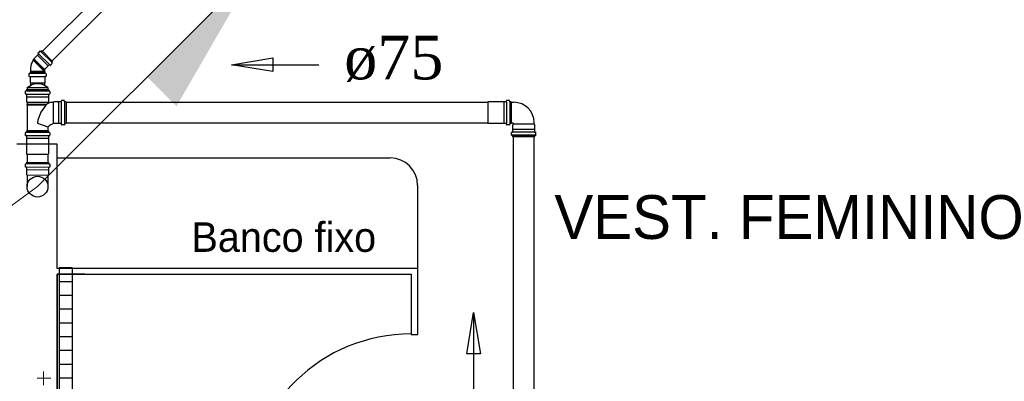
# Model space of a CAD drawing. Header units: millimetres. Extents: x 335 to 739279, y -1 to 84.
# Tile 73 of 244: x 382.32 to 387.08, y 19.17 to 20.92. Entities that reach past the tile are written whole.
import ezdxf

# ---------------------------------------------------------------- set-up
doc = ezdxf.new("R2010")
doc.units = ezdxf.units.MM
doc.header["$MEASUREMENT"] = 0
for name, color, linetype, lineweight in [('CV-Colunas', 7, 'Continuous', 20), ('CV-Indicação coluna', 5, 'Continuous', 20), ('CV-Sentido tubo', 7, 'Continuous', 20), ('CV-Seção tubo', 1, 'Continuous', 30), ('CV-Textos tubo', 7, 'Continuous', 20), ('Simbolos', 1, 'Continuous', 30), ('SIMBOLOS INT', 8, 'Continuous', 5), ('Simbolos_int', 1, 'Continuous', 30)]:
    doc.layers.add(name, color=color, linetype=linetype, lineweight=lineweight)
doc.styles.add('Arial', font='arial.ttf')
doc.styles.add('CenturyGothic', font='GOTHIC.TTF')
doc.styles.add('TimesNewRoman', font='times.ttf')
doc.dimstyles.get("Standard").update_dxf_attribs({"dimtxt": 0.18, "dimasz": 0.18, "dimexe": 0.18, "dimexo": 0.0625, "dimgap": 0.09, "dimtad": 0, "dimtih": 1, "dimtoh": 1, "dimdec": 4, "dimzin": 0, "dimdsep": 46, "dimtxsty": 'Standard', "dimcen": 0.09, "dimadec": 0, "dimazin": 0, "dimtfac": 1, "dimtdec": 4, "dimtofl": 0, "dimtmove": 0, "dimatfit": 3, "dimfxl": 0, "dimtolj": 1, "dimtzin": 0, "dimarcsym": 0})

msp = doc.modelspace()

# ---------------------------------------------------------------- hatches: boundary and pattern name
at = {"layer": 'CV-Colunas', "linetype": 'Continuous'}
msp.add_hatch(color=256, dxfattribs=at).paths.add_polyline_path([(382.9355, 20.6461), (383.0769, 20.5047), (383.4658, 21.1764), (382.9355, 20.6461)])

# ---------------------------------------------------------------- linework, layer by layer
at = {"color": 7}
for p, q in [((382.5008, 20.3209), (382.3058, 20.3209)), ((382.5008, 19.7199), (382.5008, 20.3209)), ((384.1108, 20.2529), (382.5008, 20.2529)), ((384.2438, 19.7199), (384.2438, 20.1219)), ((384.2438, 19.7199), (382.5008, 19.7199)), ((384.2438, 19.4009), (384.2438, 19.7199)), ((382.5008, 19.1059), (382.5008, 19.6919)), ((382.5008, 19.6919), (384.2118, 19.6919)), ((382.6338, 19.6919), (382.5008, 19.6919)), ((382.5008, 19.6919), (382.5008, 18.4189)), ((384.2118, 19.6919), (384.2118, 19.4009)), ((384.2118, 19.4009), (384.2438, 19.4009))]:
    msp.add_line(p, q, dxfattribs=at)
at = {"color": 1}
for p, q in [((382.5721, 19.7226), (382.5101, 19.7226)), ((382.5101, 19.7226), (382.5101, 18.3886)), ((382.5721, 19.7226), (382.5721, 18.3886)), ((382.5721, 19.6556), (382.5101, 19.6556)), ((382.5721, 19.5886), (382.5101, 19.5886)), ((382.5721, 19.5226), (382.5101, 19.5226)), ((382.5721, 19.4556), (382.5101, 19.4556)), ((382.5721, 19.3886), (382.5101, 19.3886)), ((382.5721, 19.3226), (382.5101, 19.3226)), ((382.5721, 19.2556), (382.5101, 19.2556)), ((382.5721, 19.1886), (382.5101, 19.1886))]:
    msp.add_line(p, q, dxfattribs=at)
at = {"color": 7}
for centre, radius, start, end in [((384.1108, 20.1219), 0.1327, 0, 90), ((384.2118, 18.6049), 0.7982, 90, 178.095)]:
    msp.add_arc(centre, radius, start, end, dxfattribs=at)
at = {"layer": 'CV-Colunas', "linetype": 'Continuous'}
msp.add_line((382.4052, 20.1158), (383.4658, 21.1764), dxfattribs=at)
at = {"layer": 'CV-Indicação coluna'}
msp.add_line((382.4052, 20.1158), (381.6015, 19.5279), dxfattribs=at)
at = {"layer": 'CV-Seção tubo'}
for p, q in [((383.2104, 21.5524), (382.429, 20.771)), ((383.2576, 21.5053), (382.4761, 20.7239)), ((382.3719, 20.6725), (382.3719, 20.6715)), ((382.4386, 20.6725), (382.4386, 20.6715)), ((384.5837, 20.5235), (382.5432, 20.5235)), ((384.5837, 20.4235), (382.5432, 20.4235)), ((384.7067, 16.3715), (384.7067, 20.3565)), ((384.8067, 16.3715), (384.8067, 20.3565)), ((382.3551, 20.2735), (382.3551, 20.2328)), ((382.4551, 20.2735), (382.4551, 20.2328))]:
    msp.add_line(p, q, dxfattribs=at)
at = {"layer": 'Simbolos'}
for p, q in [((382.4165, 20.7708), (382.408, 20.7623)), ((382.408, 20.7609), (382.4101, 20.7587)), ((382.4179, 20.7708), (382.4215, 20.7686)), ((382.4271, 20.7729), (382.4236, 20.7694)), ((382.4271, 20.7729), (382.478, 20.722)), ((382.3854, 20.7312), (382.3833, 20.729)), ((382.384, 20.7269), (382.3833, 20.729)), ((382.3875, 20.7305), (382.3854, 20.7312)), ((382.3896, 20.7326), (382.3875, 20.7305)), ((382.4059, 20.7517), (382.3896, 20.7354)), ((382.3896, 20.7354), (382.3896, 20.7326)), ((382.4101, 20.7559), (382.4059, 20.7517)), ((382.4759, 20.7128), (382.4738, 20.7163)), ((382.478, 20.722), (382.4745, 20.7184)), ((382.3692, 20.6715), (382.4412, 20.6715)), ((382.3692, 20.6715), (382.3692, 20.6655)), ((382.3712, 20.6887), (382.372, 20.6725)), ((382.4391, 20.6831), (382.4384, 20.6725)), ((382.4568, 20.7008), (382.4405, 20.6845)), ((382.4412, 20.6715), (382.4412, 20.6655)), ((382.461, 20.705), (382.4568, 20.7008)), ((382.466, 20.7029), (382.4639, 20.705)), ((382.4759, 20.7114), (382.4674, 20.7029)), ((382.3632, 20.6615), (382.3632, 20.6505)), ((382.3642, 20.6635), (382.3682, 20.6645)), ((382.3642, 20.6485), (382.3672, 20.6485)), ((382.3692, 20.6475), (382.3692, 20.6185)), ((382.3692, 20.6185), (382.3712, 20.6155)), ((382.4412, 20.6185), (382.4392, 20.6155)), ((382.4412, 20.6475), (382.4412, 20.6185)), ((382.4462, 20.6635), (382.4422, 20.6645)), ((382.4462, 20.6485), (382.4432, 20.6485)), ((382.4472, 20.6615), (382.4472, 20.6505)), ((382.3462, 20.5765), (382.3462, 20.5655)), ((382.3512, 20.5795), (382.3472, 20.5775)), ((382.3522, 20.5865), (382.4582, 20.5865)), ((382.3522, 20.5865), (382.3522, 20.5805)), ((382.3552, 20.5955), (382.3742, 20.6065)), ((382.3552, 20.5955), (382.3552, 20.5865)), ((382.3712, 20.6155), (382.3712, 20.6055)), ((382.4552, 20.5955), (382.4362, 20.6065)), ((382.4392, 20.6155), (382.4392, 20.6055)), ((382.4552, 20.5955), (382.4552, 20.5865)), ((382.4582, 20.5865), (382.4582, 20.5805)), ((382.4592, 20.5795), (382.4632, 20.5775)), ((382.4642, 20.5765), (382.4642, 20.5655)), ((382.3512, 20.5635), (382.3472, 20.5635)), ((382.3522, 20.5625), (382.3522, 20.5505)), ((382.3522, 20.5505), (382.3522, 20.5265)), ((382.3522, 20.5265), (382.3552, 20.5245)), ((382.3552, 20.5245), (382.3552, 20.5155)), ((382.4582, 20.5265), (382.4552, 20.5245)), ((382.4552, 20.5245), (382.4552, 20.5205)), ((382.4582, 20.5625), (382.4582, 20.5505)), ((382.4582, 20.5505), (382.4582, 20.5265)), ((382.4592, 20.5635), (382.4632, 20.5635)), ((382.4812, 20.5235), (382.4772, 20.5235)), ((382.4842, 20.5265), (382.4812, 20.5235)), ((382.5072, 20.5265), (382.4842, 20.5265)), ((382.5082, 20.5265), (382.5072, 20.5265)), ((382.5192, 20.5265), (382.5082, 20.5265)), ((382.5202, 20.5275), (382.5212, 20.5315)), ((382.5342, 20.5325), (382.5222, 20.5325)), ((382.5362, 20.5275), (382.5352, 20.5315)), ((382.5432, 20.5265), (382.5372, 20.5265)), ((382.5432, 20.5265), (382.5432, 20.4205)), ((384.5847, 20.5265), (384.5837, 20.5255)), ((384.5837, 20.5255), (384.5837, 20.4215)), ((384.6597, 20.5265), (384.5847, 20.5265)), ((384.6717, 20.5265), (384.6597, 20.5265)), ((384.6727, 20.5285), (384.6727, 20.5315)), ((384.6857, 20.5325), (384.6747, 20.5325)), ((384.6887, 20.5275), (384.6877, 20.5315)), ((384.6957, 20.5265), (384.6897, 20.5265)), ((384.6957, 20.5265), (384.6957, 20.4205)), ((384.7087, 20.5235), (384.6957, 20.5235)), ((382.3532, 20.5155), (382.3532, 20.5115)), ((382.3552, 20.5155), (382.3532, 20.5155)), ((382.3552, 20.5115), (382.3532, 20.5115)), ((382.3552, 20.5115), (382.3552, 20.3855)), ((384.8067, 20.4185), (384.8067, 20.4275)), ((382.3522, 20.3855), (382.4582, 20.3855)), ((382.3522, 20.3855), (382.3522, 20.3795)), ((382.4052, 20.4235), (382.4552, 20.4045)), ((382.4552, 20.4045), (382.4552, 20.3855)), ((382.4582, 20.3855), (382.4582, 20.3795)), ((382.4842, 20.4205), (382.4832, 20.4215)), ((382.5072, 20.4205), (382.4842, 20.4205)), ((382.5082, 20.4205), (382.5072, 20.4205)), ((382.5192, 20.4205), (382.5082, 20.4205)), ((382.5202, 20.4195), (382.5212, 20.4155)), ((382.5342, 20.4145), (382.5222, 20.4145)), ((382.5362, 20.4195), (382.5352, 20.4155)), ((382.5432, 20.4205), (382.5372, 20.4205)), ((384.5847, 20.4205), (384.5837, 20.4215)), ((384.6597, 20.4205), (384.5847, 20.4205)), ((384.6717, 20.4205), (384.6597, 20.4205)), ((384.6727, 20.4185), (384.6727, 20.4155)), ((384.6857, 20.4145), (384.6747, 20.4145)), ((384.6887, 20.4195), (384.6877, 20.4155)), ((384.6957, 20.4205), (384.6897, 20.4205)), ((384.7047, 20.4235), (384.6957, 20.4235)), ((384.7037, 20.4155), (384.7067, 20.4185)), ((384.7037, 20.3925), (384.7037, 20.4155)), ((384.7037, 20.3915), (384.7037, 20.3925)), ((384.7037, 20.3805), (384.7037, 20.3915)), ((384.7067, 20.4185), (384.7067, 20.4215)), ((384.8097, 20.4155), (384.8067, 20.4185)), ((384.8097, 20.3925), (384.8097, 20.4155)), ((384.8097, 20.3915), (384.8097, 20.3925)), ((384.8097, 20.3805), (384.8097, 20.3915)), ((382.3462, 20.3755), (382.3462, 20.3645)), ((382.3512, 20.3785), (382.3472, 20.3775)), ((382.3502, 20.3625), (382.3472, 20.3625)), ((382.3522, 20.3615), (382.3522, 20.3495)), ((382.3522, 20.3495), (382.3522, 20.2745)), ((382.4582, 20.3615), (382.4582, 20.3495)), ((382.4582, 20.3495), (382.4582, 20.2745)), ((382.4592, 20.3785), (382.4632, 20.3775)), ((382.4602, 20.3625), (382.4632, 20.3625)), ((382.4642, 20.3755), (382.4642, 20.3645)), ((384.6977, 20.3655), (384.6977, 20.3775)), ((384.7027, 20.3795), (384.6987, 20.3785)), ((384.8147, 20.3655), (384.6987, 20.3655)), ((384.7027, 20.3635), (384.6987, 20.3645)), ((384.7037, 20.3565), (384.7037, 20.3625)), ((384.8097, 20.3565), (384.7037, 20.3565)), ((384.8097, 20.3565), (384.8097, 20.3625)), ((384.8107, 20.3795), (384.8147, 20.3785)), ((384.8107, 20.3635), (384.8147, 20.3645)), ((384.8157, 20.3655), (384.8157, 20.3775)), ((382.3522, 20.2745), (382.3532, 20.2735)), ((382.3532, 20.2735), (382.4572, 20.2735)), ((382.4582, 20.2745), (382.4572, 20.2735))]:
    msp.add_line(p, q, dxfattribs=at)
at = {"layer": 'Simbolos', "color": 1}
for p, q in [((382.3462, 20.2238), (382.3462, 20.2118)), ((382.3512, 20.2258), (382.3472, 20.2248)), ((382.3512, 20.2098), (382.3472, 20.2108)), ((382.3522, 20.2328), (382.4582, 20.2328)), ((382.3522, 20.2328), (382.3522, 20.2268)), ((382.3522, 20.2088), (382.3522, 20.1978)), ((382.3522, 20.1978), (382.3522, 20.1968)), ((382.3522, 20.1968), (382.3522, 20.1738)), ((382.4582, 20.2328), (382.4582, 20.2268)), ((382.4582, 20.2088), (382.4582, 20.1978)), ((382.4582, 20.1978), (382.4582, 20.1968)), ((382.4582, 20.1968), (382.4582, 20.1738)), ((382.4592, 20.2258), (382.4632, 20.2248)), ((382.4592, 20.2098), (382.4632, 20.2108)), ((382.4642, 20.2238), (382.4642, 20.2118)), ((382.3522, 20.1738), (382.3552, 20.1708)), ((382.3552, 20.1708), (382.3552, 20.1158)), ((382.4582, 20.1738), (382.4552, 20.1708)), ((382.4552, 20.1708), (382.4552, 20.1158))]:
    msp.add_line(p, q, dxfattribs=at)
msp.add_circle((382.4052, 20.1158), 0.0503, dxfattribs=at)
at = {"layer": 'Simbolos'}
for centre, radius, start, end in [((382.4087, 20.7616), 0.00133, 135, 220), ((382.4172, 20.7701), 0.00133, 60, 135), ((382.4222, 20.7708), 0.00133, 240, 315), ((382.4349, 20.6887), 0.0631, 142.602, 179.556), ((382.4087, 20.7573), 0.00133, 315, 40), ((382.4759, 20.717), 0.00133, 135, 210), ((382.3672, 20.6655), 0.00133, 284.993, 0.0067), ((382.4405, 20.6831), 0.00133, 90, 180), ((382.4432, 20.6655), 0.00133, 179.993, 254.993), ((382.4625, 20.7036), 0.00133, 50, 135), ((382.4667, 20.7036), 0.00133, 230, 315), ((382.4752, 20.7121), 0.00133, 315, 30), ((382.3642, 20.6615), 0.00133, 104.993, 179.993), ((382.3642, 20.6505), 0.00133, 179.993, 264.993), ((382.3672, 20.6475), 0.00133, 0.0067, 84.9933), ((382.4432, 20.6475), 0.00133, 94.9933, 179.993), ((382.4462, 20.6505), 0.00133, 274.993, 0.0067), ((382.4462, 20.6615), 0.00133, 0.0067, 74.9933), ((382.3472, 20.5765), 0.00133, 105.002, 179.998), ((382.3512, 20.5805), 0.00133, 285.002, 0.0024), ((382.4052, 20.5425), 0.0714, 64.1473, 115.839), ((382.4592, 20.5805), 0.00133, 179.998, 255.002), ((382.4632, 20.5765), 0.00133, 0.0024, 75.0024), ((382.3472, 20.5655), 0.00133, 179.998, 265.002), ((382.3512, 20.5625), 0.00133, 0.0024, 85.0024), ((382.5102, 20.3475), 0.1797, 100.37, 106.985), ((382.4592, 20.5625), 0.00133, 95.0024, 179.998), ((382.4632, 20.5655), 0.00133, 275.002, 0.0024), ((382.5192, 20.5275), 0.00133, 270.002, 355.002), ((382.5222, 20.5315), 0.00133, 90.0024, 175.002), ((382.5342, 20.5315), 0.00133, 15.0024, 90.0024), ((382.5372, 20.5275), 0.00133, 195.002, 270.002), ((384.6717, 20.5285), 0.00133, 270, 355), ((384.6747, 20.5315), 0.00133, 90, 175), ((384.6857, 20.5315), 0.00133, 15, 90), ((384.6897, 20.5275), 0.00133, 195, 270), ((384.7087, 20.4255), 0.0983, 0, 90), ((382.5642, 20.4005), 0.1611, 132.395, 171.781), ((382.4572, 20.5205), 0.00133, 179.998, 286.985), ((382.5102, 20.3475), 0.079, 109.63, 133.323), ((382.5192, 20.4195), 0.00133, 5.0024, 90.0024), ((382.5222, 20.4155), 0.00133, 185.002, 270.002), ((382.5342, 20.4155), 0.00133, 270.002, 345.002), ((382.5372, 20.4195), 0.00133, 90.0024, 165.002), ((384.6717, 20.4185), 0.00133, 5, 90), ((384.6747, 20.4155), 0.00133, 185, 270), ((384.6857, 20.4155), 0.00133, 270, 345), ((384.6897, 20.4195), 0.00133, 90, 165), ((384.7027, 20.3805), 0.00133, 275, 0), ((384.7047, 20.4215), 0.002, 0, 90), ((384.8107, 20.3805), 0.00133, 180, 265), ((382.3472, 20.3755), 0.00133, 105.002, 179.998), ((382.3472, 20.3645), 0.00133, 179.998, 265.002), ((382.3502, 20.3615), 0.00133, 0.0024, 85.0024), ((382.3512, 20.3795), 0.00133, 285.002, 0.0024), ((382.4592, 20.3795), 0.00133, 179.998, 255.002), ((382.4602, 20.3615), 0.00133, 95.0024, 179.998), ((382.4632, 20.3645), 0.00133, 275.002, 0.0024), ((382.4632, 20.3755), 0.00133, 0.0024, 75.0024), ((384.6987, 20.3775), 0.00133, 95, 180), ((384.6987, 20.3655), 0.00133, 180, 255), ((384.7027, 20.3625), 0.00133, 0, 75), ((384.8107, 20.3625), 0.00133, 105, 180), ((384.8147, 20.3775), 0.00133, 0, 85), ((384.8147, 20.3655), 0.00133, 285, 0)]:
    msp.add_arc(centre, radius, start, end, dxfattribs=at)
at = {"layer": 'Simbolos', "color": 1}
for centre, start, end in [((382.3472, 20.2238), 105.002, 179.998), ((382.3472, 20.2118), 179.998, 265.002), ((382.3512, 20.2088), 0.0024, 85.0024), ((382.3512, 20.2268), 285.002, 0.0024), ((382.4592, 20.2268), 179.998, 255.002), ((382.4592, 20.2088), 95.0024, 179.998), ((382.4632, 20.2118), 275.002, 0.0024), ((382.4632, 20.2238), 0.0024, 75.0024)]:
    msp.add_arc(centre, 0.00133, start, end, dxfattribs=at)
at = {"layer": 'SIMBOLOS INT', "color": 1}
for p, q in [((382.3522, 20.2258), (382.4582, 20.2258)), ((382.3522, 20.2098), (382.4582, 20.2098)), ((382.4582, 20.1978), (382.3522, 20.1978)), ((382.4552, 20.1708), (382.3552, 20.1708))]:
    msp.add_line(p, q, dxfattribs=at)
at = {"layer": 'SIMBOLOS INT', "linetype": 'Continuous'}
for p, q in [((382.4348, 19.1889), (382.4348, 19.2209)), ((382.4348, 19.2209), (382.4348, 19.1549)), ((382.4698, 19.1889), (382.4028, 19.1889))]:
    msp.add_line(p, q, dxfattribs=at)
at = {"layer": 'Simbolos_int'}
for p, q in [((382.4229, 20.7686), (382.4738, 20.7177)), ((382.384, 20.7269), (382.4384, 20.6725)), ((382.3875, 20.7305), (382.4391, 20.6788)), ((382.3896, 20.7326), (382.4391, 20.6831)), ((382.4059, 20.7517), (382.4568, 20.7008)), ((382.4116, 20.7573), (382.4625, 20.7064)), ((382.4384, 20.6725), (382.372, 20.6725)), ((382.3692, 20.6645), (382.4412, 20.6645)), ((382.3692, 20.6485), (382.4412, 20.6485)), ((382.3692, 20.6185), (382.4412, 20.6185)), ((382.3522, 20.5795), (382.4582, 20.5795)), ((382.3552, 20.5955), (382.4552, 20.5955)), ((382.3552, 20.5865), (382.4552, 20.5865)), ((382.3522, 20.5635), (382.4582, 20.5635)), ((382.3522, 20.5505), (382.4582, 20.5505)), ((382.3552, 20.5245), (382.4552, 20.5245)), ((382.4812, 20.5235), (382.4812, 20.4205)), ((382.5072, 20.5265), (382.5072, 20.4205)), ((382.5202, 20.5265), (382.5202, 20.4205)), ((382.5362, 20.5265), (382.5362, 20.4205)), ((384.6597, 20.5265), (384.6597, 20.4205)), ((384.6727, 20.5265), (384.6727, 20.4205)), ((384.6887, 20.5265), (384.6887, 20.4205)), ((384.6957, 20.4235), (384.6957, 20.5235)), ((382.3532, 20.5155), (382.4522, 20.5155)), ((382.3532, 20.5115), (382.4482, 20.5115)), ((382.4552, 20.3855), (382.3552, 20.3855)), ((384.8097, 20.3915), (384.7037, 20.3915)), ((384.8067, 20.4185), (384.7067, 20.4185)), ((382.3522, 20.3785), (382.4582, 20.3785)), ((382.3522, 20.3625), (382.4582, 20.3625)), ((382.3522, 20.3495), (382.4582, 20.3495)), ((384.8097, 20.3795), (384.7037, 20.3795)), ((384.8097, 20.3635), (384.7037, 20.3635))]:
    msp.add_line(p, q, dxfattribs=at)

# ---------------------------------------------------------------- texts
at = {"insert": (384.9048, 19.8598), "char_height": 0.2118, "width": 4.791873, "attachment_point": 7, "line_spacing_factor": 0.798, "style": 'Arial'}
msp.add_mtext('VEST. FEMININO', dxfattribs=at)
at = {"color": 7, "insert": (383.1498, 19.7981), "char_height": 0.14299, "width": 2.163056, "attachment_point": 7, "line_spacing_factor": 0.798, "style": 'CenturyGothic'}
msp.add_mtext('Banco fixo', dxfattribs=at)
at = {"layer": 'CV-Textos tubo', "insert": (383.8884, 20.6216), "char_height": 0.2118, "width": 0.896301, "attachment_point": 7, "line_spacing_factor": 0.798, "style": 'TimesNewRoman'}
msp.add_mtext('ø75', dxfattribs=at)

# ---------------------------------------------------------------- leaders
at = {"layer": 'CV-Sentido tubo'}
for points in [[(383.3426, 20.7058), (383.7662, 20.7058)], [(384.5139, 19.5074), (384.5139, 19.0838)]]:
    msp.add_leader(points, dimstyle='Standard', override={"dimasz": 0.2, "dimldrblk": 'CLOSED'}, dxfattribs=at)

doc.saveas('drawing.dxf')
